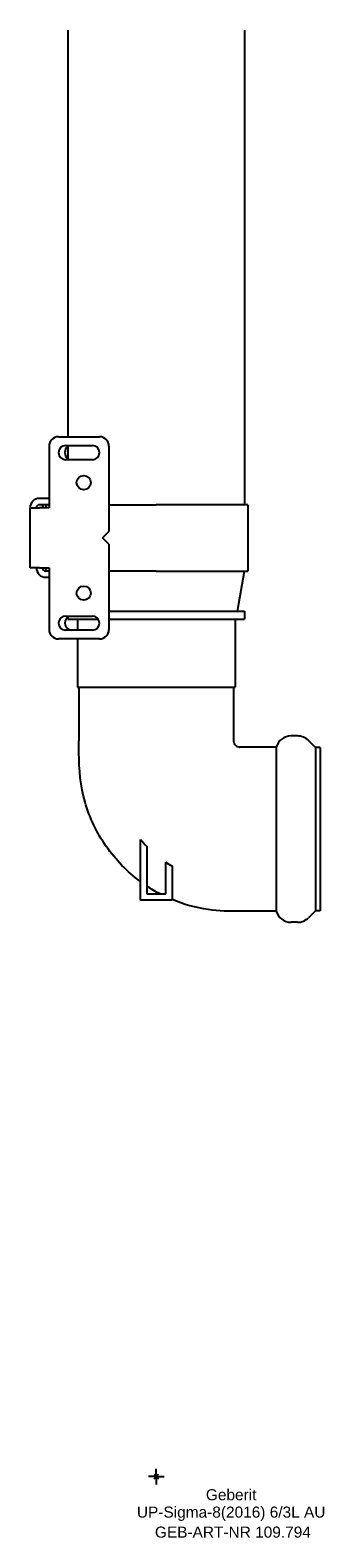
# Model space of a CAD drawing. Header units: millimetres. Extents: x -40 to 87, y -19 to 1132.
# Tile 1 of 2: x -40 to 53, y -19 to 458. Entities that reach past the tile are written whole.
import ezdxf
from ezdxf.enums import TextEntityAlignment as Align

# ---------------------------------------------------------------- set-up
doc = ezdxf.new("R2010")
doc.units = ezdxf.units.MM
doc.layers.get('0').update_dxf_attribs({"linetype": 'CONTINUOUS'})
for name, color, linetype, lineweight in [('Arbeitspunkt(DIN)', 7, 'CONTINUOUS', 25), ('GEB-ART-NR', 1, 'CONTINUOUS', 18), ('GEB-BEZUG', 2, 'CONTINUOUS', 25), ('GEB-TEXT', 5, 'CONTINUOUS', 18)]:
    doc.layers.add(name, color=color, linetype=linetype, lineweight=lineweight)
doc.layers.add('GEB-KONTUR-A', color=5, linetype='CONTINUOUS')
doc.styles.get("Standard").update_dxf_attribs({"font": 'arial.ttf'})

# ---------------------------------------------------------------- blocks, each defined once
blk = doc.blocks.new('Einfügepunkt')
at = {"layer": 'GEB-BEZUG'}
for p, q in [((-0.71, -0.71), (0.71, 0.71)), ((-0.71, 0.71), (0.71, -0.71))]:
    blk.add_line(p, q, dxfattribs=at)

msp = doc.modelspace()

# ---------------------------------------------------------------- linework, layer by layer
at = {"layer": 'Arbeitspunkt(DIN)', "ltscale": 25}
for q in [(0, 2.5), (-2.5, 0), (0, -2.5), (2.5, 0)]:
    msp.add_line((0, 0), q, dxfattribs=at)
at = {"layer": 'GEB-KONTUR-A', "ltscale": 25}
for p, q in [((-28, 458), (-28, 329.24)), ((28, 458), (28, 307.74)), ((-34, 326.24), (-34, 306.75)), ((-31, 329.24), (-18, 329.24)), ((-28.75, 326.49), (-20.25, 326.49)), ((-28, 326.49), (-28, 321.99)), ((-15, 326.24), (-15, 299.24)), ((-20.25, 321.99), (-28.75, 321.99)), ((-40, 306.74), (-37, 306.74)), ((-40, 287.74), (-40, 306.74)), ((-34, 309.74), (-37, 309.74)), ((-34, 307.74), (-37, 307.74)), ((-36.99, 306.74), (-37, 306.74)), ((-36.99, 306.75), (-36.99, 306.74)), ((-34, 306.75), (-36.99, 306.75)), ((-36, 306.75), (-36, 307.74)), ((-35, 307.74), (-35, 306.75)), ((-15, 307.74), (0, 307.74)), ((29, 307.74), (0, 307.74)), ((29, 307.74), (29, 286.74)), ((-17, 297.24), (-15, 299.24)), ((-15, 295.24), (-17, 297.24)), ((-15, 295.24), (-15, 268.24)), ((-37, 287.74), (-40, 287.74)), ((-37, 287.74), (-36.99, 287.74)), ((-36.99, 287.74), (-36.99, 287.73)), ((-36.99, 287.73), (-34, 287.73)), ((-35, 287.73), (-35, 286.74)), ((-34, 286.74), (-35, 286.74)), ((-34, 287.73), (-34, 268.24)), ((0, 286.74), (-15, 286.74)), ((0, 286.74), (29, 286.74)), ((25.75, 274), (28, 286.74)), ((-35, 284.74), (-34, 284.74)), ((-28.75, 272.49), (-20.25, 272.49)), ((-28, 272.49), (-28, 271.5)), ((-15, 274), (28, 274)), ((28, 274), (28, 271.5)), ((-20.25, 267.99), (-28.75, 267.99)), ((-28, 271.5), (-18.39, 271.5)), ((-25, 271.5), (-25, 267.99)), ((-15, 271.5), (28, 271.5)), ((25, 271.5), (25, 250)), ((-18, 265.24), (-31, 265.24)), ((-25, 265.24), (-25, 250)), ((-25, 250), (25, 250)), ((-24.5, 250), (-24.5, 233)), ((24.5, 250), (24.5, 233)), ((44.78, 234.5), (42.77, 234.5)), ((38, 231), (26.5, 231)), ((38, 231), (38, 179)), ((50.5, 230.85), (48.31, 233.04)), ((52, 230.85), (50.5, 230.85)), ((50.5, 230.85), (50.5, 179.15)), ((52, 230.85), (52, 179.15)), ((-5, 182.5), (-5, 201.77)), ((-3, 199.54), (-3, 184.5)), ((3, 184.5), (3, 194.58)), ((5, 193.35), (5, 182.5)), ((5, 182.5), (-5, 182.5)), ((-3, 184.5), (3, 184.5)), ((38, 179), (26.5, 179)), ((50.5, 179.15), (48.31, 176.96)), ((52, 179.15), (50.5, 179.15)), ((44.78, 175.5), (42.77, 175.5))]:
    msp.add_line(p, q, dxfattribs=at)
for centre in [(-23, 314.74), (-23, 279.74)]:
    msp.add_circle(centre, 2.25, dxfattribs=at)
for centre, radius, start, end in [((-31, 326.24), 3, 90, 180), ((-28.75, 324.24), 2.25, 90, 270), ((-26.75, 324.24), 2.25, 123.749, 236.251), ((-20.25, 324.24), 2.25, 270, 90), ((-18, 326.24), 3, 0, 90), ((-37, 306.74), 3, 90, 180), ((-37, 306.74), 1, 90, 180), ((-35, 287.74), 3, 180, 270), ((-35, 287.74), 1, 180.573, 270), ((-28.75, 270.24), 2.25, 90, 270), ((-20.25, 270.24), 2.25, 270, 90), ((-31, 268.24), 3, 180, 270), ((-26.75, 270.24), 2.25, 123.749, 270), ((-18, 268.24), 3, 270, 0), ((42.77, 229.5), 5, 90, 162.5424), ((44.78, 229.5), 5, 45, 90), ((42.77, 180.5), 5, 197.4576, 270), ((44.78, 180.5), 5, 270, 315)]:
    msp.add_arc(centre, radius, start, end, dxfattribs=at)
for points, knots in [([(-5, 188.38), (-9.17, 191.46), (-12.89, 195.27), (-18.83, 203.79), (-21.14, 208.6), (-24.04, 218.59), (-24.5, 223.88), (-24.5, 230.38), (-24.5, 231.69), (-24.5, 233)], [0, 0, 0, 0, 1.555767, 1.555767, 3.116182, 3.116182, 4.675683, 4.675683, 5.068235, 5.068235, 5.068235, 5.068235]), ([(24.5, 233), (24.5, 232.84), (24.51, 232.68), (24.61, 232.28), (24.73, 232.04), (25.02, 231.63), (25.22, 231.44), (25.65, 231.17), (25.89, 231.07), (26.26, 231), (26.38, 231), (26.5, 231)], [0, 0, 0, 0, 0.0473712, 0.0473712, 0.1241541, 0.1241541, 0.2009453, 0.2009453, 0.2775604, 0.2775604, 0.3131303, 0.3131303, 0.3131303, 0.3131303]), ([(26.5, 179), (23.16, 179), (19.8, 179.03), (12.56, 180.09), (8.67, 181.17), (5, 182.71)], [0, 0, 0, 0, 1.001316, 1.001316, 2.194879, 2.194879, 2.194879, 2.194879])]:
    msp.add_open_spline(points, degree=3, knots=knots, dxfattribs=at)
for points in [[(-5, 201.77), (-4.36, 201), (-3.69, 200.26), (-3, 199.54)], [(3, 194.58), (3.65, 194.15), (4.32, 193.74), (5, 193.35)], [(1.19, 184.5), (-0.25, 185.25), (-1.65, 186.08), (-3, 186.98)]]:
    msp.add_open_spline(points, degree=3, dxfattribs=at)

# ---------------------------------------------------------------- block references
at = {"ltscale": 25}
msp.add_blockref('Einfügepunkt', (0, 0), dxfattribs=at)

# ---------------------------------------------------------------- texts
at = {"layer": 'GEB-ART-NR'}
msp.add_text('GEB-ART-NR 109.794', height=3.5, dxfattribs=at).set_placement((24.3, -19.34), align=Align.CENTER)
at = {"layer": 'GEB-TEXT'}
for s, p in [('Geberit', (23.75, -7.5)), ('UP-Sigma-8(2016) 6/3L AU', (23.75, -13))]:
    msp.add_text(s, height=3.5, dxfattribs=at).set_placement(p, align=Align.CENTER)

doc.saveas('drawing.dxf')
